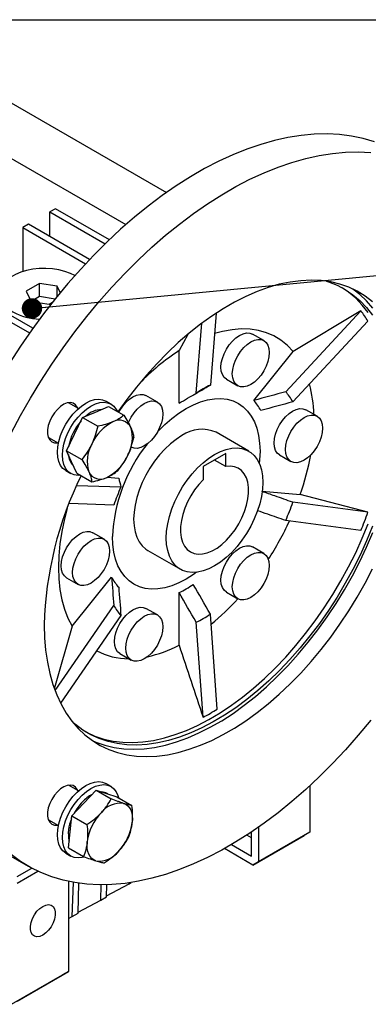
# Model space of a CAD drawing. Header units: millimetres. Extents: x 32 to 1365, y 32 to 1048.
# Tile 7 of 10: x 1050 to 1137, y 802 to 1048. Entities that reach past the tile are written whole.
import ezdxf

# ---------------------------------------------------------------- set-up
doc = ezdxf.new("R2010")
doc.units = ezdxf.units.MM
doc.header["$LTSCALE"] = 5
doc.linetypes.add('SLD-Solid', pattern=[0])
doc.layers.add('TEXT', color=140, linetype='SLD-Solid', lineweight=25)
doc.styles.get("Standard").update_dxf_attribs({"font": 'VERDANA.TTF'})
doc.dimstyles.new('SLDDIMSTYLE0', dxfattribs={"dimtxt": 0.18, "dimasz": 5.08, "dimexe": 0, "dimexo": 0.0625, "dimgap": 0, "dimtad": 0, "dimtih": 1, "dimtoh": 1, "dimdec": 0, "dimrnd": 1e-09, "dimzin": 0, "dimdsep": 46, "dimtxsty": 'Standard', "dimblk1": 'DOT', "dimblk2": 'DOT', "dimsah": 1, "dimcen": 0.09, "dimadec": 0, "dimazin": 0, "dimtfac": 5.08, "dimtdec": 0, "dimtofl": 0, "dimtmove": 0, "dimatfit": 3, "dimldrblk": 'DOT', "dimfxl": 0, "dimfrac": 2, "dimtolj": 1, "dimtzin": 0, "dimarcsym": 0})

# ---------------------------------------------------------------- blocks, each defined once
blk = doc.blocks.new('_Dot')
at = {"color": 0, "linetype": 'ByBlock', "lineweight": -2}
blk.add_line((-0.5, 0), (-1, 0), dxfattribs=at)
at = {"color": 0, "linetype": 'ByBlock', "const_width": 0.5}
blk.add_lwpolyline([(-0.25, 0, 1), (0.25, 0, 1)], format="xyb", close=True, dxfattribs=at)

msp = doc.modelspace()

# ---------------------------------------------------------------- linework, layer by layer
for p, q in [((1047.276, 1027.405), (1086.582, 1004.714)), ((1035.255, 1020.466), (1076.433, 996.694)), ((1058.943, 1000.668), (1057.529, 999.852)), ((1057.529, 999.852), (1071.275, 991.916)), ((1057.529, 993.729), (1057.529, 999.852)), ((1072.334, 992.938), (1058.943, 1000.668)), ((1052.225, 996.79), (1050.811, 995.974)), ((1050.811, 995.974), (1066.429, 986.958)), ((1050.811, 995.974), (1050.811, 985.005)), ((1067.425, 988.016), (1052.225, 996.79)), ((1053.299, 970.862), (1030.305, 984.136)), ((1028.891, 983.319), (1052.478, 969.703)), ((1054.919, 982.017), (1051.653, 980.131)), ((1059.381, 981.327), (1054.919, 982.017)), ((1054.919, 978.751), (1054.919, 982.017)), ((1060.114, 979.747), (1059.381, 981.327)), ((1059.381, 978.849), (1059.381, 981.327)), ((1051.653, 980.131), (1052.849, 977.556)), ((1054.919, 978.751), (1052.849, 977.556)), ((1058.815, 978.148), (1054.919, 978.751)), ((1052.849, 977.556), (1057.31, 976.866)), ((1057.31, 976.866), (1058.205, 977.383)), ((1098.923, 974.642), (1097.503, 956.726)), ((1134.956, 975.194), (1116.25, 955.05)), ((1134.956, 975.194), (1118.1, 965.12)), ((1093.968, 954.685), (1095.35, 972.133)), ((1136.723, 972.679), (1118.017, 952.534)), ((1091.87, 969.305), (1089.702, 965.303)), ((1110.806, 967.804), (1107.978, 969.437)), ((1089.702, 952.206), (1089.702, 965.303)), ((1108.279, 952.903), (1118.1, 965.12)), ((1101.478, 958.178), (1104.307, 956.545)), ((1064.653, 950.898), (1062.181, 952.325)), ((1072.756, 951.993), (1071.483, 952.728)), ((1084.29, 952.496), (1081.461, 954.129)), ((1065.686, 948.619), (1068.924, 949.993)), ((1068.924, 949.993), (1072.162, 951.366)), ((1072.162, 951.366), (1075.92, 949.196)), ((1124.065, 948.94), (1121.236, 950.572)), ((1063.696, 944.48), (1065.686, 948.619)), ((1065.686, 948.619), (1069.445, 946.45)), ((1061.705, 940.341), (1063.696, 944.48)), ((1107.04, 940.276), (1098.909, 944.971)), ((1057.181, 943.664), (1059.653, 942.237)), ((1061.705, 940.341), (1065.464, 938.171)), ((1062.952, 937.575), (1061.705, 940.341)), ((1101.369, 939.679), (1095.713, 936.414)), ((1101.369, 936.424), (1101.369, 939.679)), ((1064.199, 934.81), (1062.952, 937.575)), ((1101.369, 936.424), (1098.55, 938.052)), ((1114.737, 939.314), (1117.565, 937.681)), ((1061.484, 935.407), (1062.757, 934.672)), ((1064.199, 934.81), (1067.958, 932.64)), ((1095.713, 936.414), (1095.713, 933.159)), ((1071.774, 933.754), (1074.661, 933.496)), ((1064.215, 931.745), (1075.221, 931.365)), ((1110.422, 930.298), (1119.868, 929.453)), ((1073.453, 926.808), (1062.32, 927.193)), ((1136.723, 925.028), (1118.017, 927.538)), ((1136.723, 925.028), (1119.868, 929.453)), ((1134.956, 920.472), (1116.25, 922.982)), ((1071.032, 918.324), (1068.203, 919.957)), ((1081.91, 915.525), (1090.042, 910.831)), ((1110.806, 914.768), (1107.978, 916.401)), ((1061.704, 908.698), (1064.532, 907.066)), ((1063.072, 896.666), (1072.893, 908.884)), ((1101.478, 905.142), (1104.307, 903.509)), ((1089.702, 891.927), (1089.702, 905.023)), ((1058.817, 880.608), (1073.453, 901.812)), ((1084.29, 899.46), (1081.461, 901.093)), ((1075.221, 899.297), (1060.179, 877.505)), ((1099.219, 876.016), (1097.503, 899.661)), ((1063.072, 896.666), (1058.652, 881.322)), ((1095.684, 873.975), (1093.968, 897.62)), ((1074.962, 889.834), (1077.79, 888.202)), ((1064.653, 855.63), (1062.181, 857.057)), ((1072.756, 856.725), (1071.483, 857.46)), ((1122.229, 856.879), (1122.229, 845.324)), ((1066.02, 852.61), (1069.039, 855.793)), ((1069.039, 855.793), (1072.797, 853.623)), ((1069.039, 855.793), (1071.628, 854.989)), ((1071.628, 854.989), (1074.217, 854.185)), ((1071.92, 854.899), (1071.756, 854.993)), ((1074.217, 854.185), (1077.976, 852.016)), ((1063.002, 849.428), (1066.02, 852.61)), ((1062.573, 845.441), (1063.002, 849.428)), ((1063.002, 849.428), (1066.76, 847.258)), ((1057.181, 848.396), (1059.653, 846.969)), ((1109.501, 846.596), (1109.501, 837.976)), ((1062.143, 841.455), (1062.573, 845.441)), ((1107.733, 843.949), (1106.573, 844.619)), ((1107.698, 843.97), (1107.698, 845.362)), ((1107.733, 839.405), (1107.733, 843.949)), ((1108.087, 837.159), (1120.815, 844.507)), ((1122.229, 845.324), (1109.501, 837.976)), ((1122.229, 845.324), (1120.815, 844.507)), ((1044.302, 841.398), (1052.081, 836.908)), ((1062.143, 841.455), (1065.902, 839.285)), ((1102.776, 842.266), (1107.733, 839.405)), ((1102.777, 842.267), (1107.733, 839.405)), ((1061.484, 840.139), (1062.757, 839.404)), ((1108.087, 837.159), (1101.004, 841.248)), ((1109.501, 837.976), (1108.087, 837.159)), ((1049.397, 834.307), (1053.008, 836.392)), ((1049.397, 832.674), (1054.519, 835.631)), ((1062.125, 833.077), (1062.125, 810.626)), ((1063.118, 824.337), (1063.38, 832.832)), ((1064.532, 825.154), (1064.762, 832.612)), ((1070.189, 828.42), (1070.306, 832.224)), ((1071.603, 829.236), (1071.696, 832.241)), ((1071.61, 829.463), (1077.26, 832.502)), ((1077.26, 832.502), (1077.785, 832.805)), ((1077.26, 832.502), (1077.267, 832.727)), ((1070.189, 828.42), (1071.603, 829.236)), ((1064.539, 825.381), (1070.189, 828.42)), ((1062.125, 823.803), (1063.118, 824.337)), ((1063.118, 824.337), (1064.532, 825.154)), ((1047.983, 802.462), (1060.711, 809.81)), ((1049.397, 803.279), (1062.125, 810.626)), ((1062.125, 810.626), (1060.711, 809.81))]:
    msp.add_line(p, q)
at = {"flags": 128}
for points in [[(1138.386, 1017.293), (1135.575, 1018.129), (1132.662, 1018.741), (1129.654, 1019.127), (1126.557, 1019.287), (1123.381, 1019.22), (1120.132, 1018.926), (1116.819, 1018.406), (1113.45, 1017.661), (1110.033, 1016.693), (1106.577, 1015.505), (1103.091, 1014.099), (1099.583, 1012.479), (1096.061, 1010.649), (1092.535, 1008.614), (1089.014, 1006.378), (1085.506, 1003.947), (1082.02, 1001.328), (1078.564, 998.526), (1075.147, 995.549), (1071.778, 992.404), (1068.465, 989.099), (1065.216, 985.642), (1062.039, 982.042), (1058.943, 978.307), (1055.935, 974.447), (1053.021, 970.472), (1050.211, 966.391), (1047.51, 962.215)], [(1047.909, 944.728), (1050.242, 949.128), (1052.704, 953.464), (1055.288, 957.725), (1057.989, 961.901), (1060.8, 965.982), (1063.713, 969.957), (1066.721, 973.817), (1069.818, 977.551), (1072.994, 981.152), (1076.243, 984.609), (1079.556, 987.914), (1082.925, 991.059), (1086.342, 994.036), (1089.798, 996.838), (1093.284, 999.457), (1096.792, 1001.888), (1100.314, 1004.123), (1103.839, 1006.159), (1107.361, 1007.989), (1110.869, 1009.609), (1114.355, 1011.014), (1117.811, 1012.203), (1121.228, 1013.17), (1124.597, 1013.915), (1127.91, 1014.435), (1131.159, 1014.729), (1134.335, 1014.797), (1137.432, 1014.637)], [(1063.752, 984.011), (1062.647, 984.55), (1061.255, 985.055), (1059.748, 985.435), (1058.16, 985.681), (1056.526, 985.787), (1054.883, 985.751), (1053.268, 985.575), (1051.716, 985.261), (1050.262, 984.818), (1048.939, 984.254), (1047.777, 983.583), (1046.801, 982.82), (1046.032, 981.981), (1045.489, 981.085), (1045.184, 980.152), (1045.122, 979.204), (1045.306, 978.261), (1045.732, 977.344), (1046.389, 976.474), (1047.264, 975.67), (1048.336, 974.951)], [(1137.885, 977.458), (1136.043, 978.877), (1134.072, 980.086), (1131.98, 981.081), (1129.775, 981.857), (1127.464, 982.412), (1125.057, 982.743), (1122.564, 982.85), (1119.992, 982.732), (1117.352, 982.389), (1114.655, 981.823), (1111.909, 981.035), (1109.127, 980.029), (1106.317, 978.809), (1103.492, 977.379), (1100.661, 975.745), (1097.836, 973.913), (1095.026, 971.889), (1092.244, 969.682), (1089.498, 967.3), (1086.801, 964.752), (1084.161, 962.047), (1081.59, 959.196), (1079.096, 956.21), (1076.689, 953.1), (1074.482, 950.027)], [(1126.428, 982.584), (1126.896, 982.433), (1129.045, 981.584), (1131.077, 980.517), (1132.985, 979.237), (1134.76, 977.749), (1136.397, 976.058), (1137.889, 974.17)], [(1136.829, 974.783), (1135.337, 976.67), (1133.7, 978.361), (1131.924, 979.85), (1130.292, 980.962)], [(1137.972, 975.849), (1136.409, 977.671), (1134.703, 979.295), (1132.944, 980.657)], [(1118.1, 965.12), (1116.662, 966.625), (1115.071, 967.905), (1113.336, 968.953), (1111.468, 969.761), (1109.479, 970.325), (1107.38, 970.642), (1105.184, 970.709), (1102.905, 970.526), (1100.556, 970.095), (1098.518, 969.536)], [(1101.478, 958.178), (1101.478, 958.178), (1100.907, 958.652), (1100.482, 959.325), (1100.22, 960.169), (1100.132, 961.154), (1100.22, 962.24), (1100.482, 963.387), (1100.907, 964.55), (1101.478, 965.684), (1102.175, 966.746), (1102.969, 967.695), (1103.831, 968.495), (1104.728, 969.115), (1105.625, 969.53), (1106.487, 969.726), (1107.282, 969.694), (1107.978, 969.437)], [(1112.153, 964.828), (1112.064, 963.741), (1111.803, 962.595), (1111.378, 961.432), (1110.807, 960.298), (1110.11, 959.235), (1109.315, 958.286), (1108.453, 957.487), (1107.557, 956.867), (1106.66, 956.451), (1105.798, 956.256), (1105.003, 956.287), (1104.307, 956.545), (1103.735, 957.02), (1103.31, 957.692), (1103.049, 958.537), (1102.96, 959.521), (1103.049, 960.608), (1103.31, 961.754), (1103.735, 962.917), (1104.307, 964.051), (1105.003, 965.113), (1105.798, 966.063), (1106.66, 966.862), (1107.557, 967.482), (1108.453, 967.898), (1109.315, 968.093), (1110.11, 968.062), (1110.807, 967.804), (1111.378, 967.329), (1111.803, 966.657), (1112.064, 965.812), (1112.153, 964.828)], [(1074.702, 949.9), (1074.962, 950.376), (1075.658, 951.439), (1076.453, 952.388), (1077.315, 953.187), (1078.212, 953.807), (1079.108, 954.223), (1079.971, 954.418), (1080.765, 954.387), (1081.461, 954.129)], [(1064.472, 951.002), (1064.356, 951.257), (1063.923, 951.838), (1063.344, 952.21), (1062.648, 952.353), (1061.867, 952.261), (1061.037, 951.939), (1060.197, 951.402), (1059.387, 950.674), (1058.644, 949.79), (1058.003, 948.792), (1057.494, 947.725), (1057.141, 946.64), (1056.96, 945.587), (1056.96, 944.616), (1057.141, 943.772), (1057.494, 943.094), (1058.003, 942.615), (1058.644, 942.356), (1059.387, 942.33), (1059.472, 942.342)], [(1061.484, 935.407), (1061.483, 935.407), (1060.763, 935.966), (1060.183, 936.723), (1059.758, 937.662), (1059.499, 938.758), (1059.412, 939.986), (1059.499, 941.313), (1059.758, 942.709), (1060.183, 944.138), (1060.763, 945.565), (1061.483, 946.955), (1062.327, 948.274), (1063.273, 949.49), (1064.298, 950.572), (1065.377, 951.494), (1066.483, 952.233), (1067.59, 952.771), (1068.668, 953.095), (1069.694, 953.196), (1070.64, 953.073), (1071.483, 952.728)], [(1065.183, 934.242), (1064.546, 934.204), (1063.6, 934.328), (1062.756, 934.673), (1062.036, 935.231), (1061.456, 935.989), (1061.031, 936.927), (1060.772, 938.024), (1060.685, 939.251), (1060.772, 940.578), (1061.031, 941.974), (1061.456, 943.403), (1062.036, 944.83), (1062.756, 946.22), (1063.6, 947.539), (1064.546, 948.755), (1065.571, 949.837), (1066.65, 950.759), (1067.756, 951.498), (1068.862, 952.036), (1069.941, 952.36), (1070.966, 952.462), (1071.912, 952.338), (1072.756, 951.993), (1073.477, 951.435), (1074.057, 950.677), (1074.342, 950.107)], [(1077.058, 947.218), (1077.218, 947.609), (1077.79, 948.744), (1078.487, 949.806), (1079.281, 950.755), (1080.143, 951.555), (1081.04, 952.174), (1081.937, 952.59), (1082.799, 952.786), (1083.594, 952.754), (1084.29, 952.496), (1084.862, 952.022), (1085.286, 951.349), (1085.548, 950.505), (1085.636, 949.52)], [(1084.355, 945.104), (1084.434, 945.188), (1086.133, 946.87), (1087.883, 948.387), (1089.668, 949.723), (1091.47, 950.866), (1093.272, 951.804), (1095.057, 952.528), (1096.807, 953.032), (1098.505, 953.311), (1100.136, 953.362), (1101.684, 953.184), (1103.133, 952.78), (1104.47, 952.152), (1105.682, 951.308), (1106.756, 950.255), (1107.684, 949.003), (1108.455, 947.565), (1109.063, 945.955), (1109.501, 944.187), (1109.766, 942.279), (1109.855, 940.249), (1109.766, 938.117), (1109.678, 937.208)], [(1085.636, 949.52), (1085.548, 948.434), (1085.286, 947.287), (1084.862, 946.124), (1084.29, 944.99), (1083.594, 943.928), (1082.799, 942.979), (1081.937, 942.179), (1081.04, 941.559), (1080.143, 941.144), (1079.281, 940.948), (1078.487, 940.98), (1077.79, 941.237)], [(1114.737, 939.314), (1114.736, 939.314), (1114.165, 939.788), (1113.74, 940.461), (1113.479, 941.305), (1113.39, 942.29), (1113.479, 943.376), (1113.74, 944.523), (1114.165, 945.686), (1114.736, 946.82), (1115.433, 947.882), (1116.228, 948.831), (1117.09, 949.631), (1117.986, 950.251), (1118.883, 950.666), (1119.745, 950.862), (1120.54, 950.83), (1121.236, 950.572)], [(1125.411, 945.964), (1125.323, 944.877), (1125.061, 943.731), (1124.636, 942.568), (1124.065, 941.434), (1123.368, 940.371), (1122.574, 939.422), (1121.712, 938.622), (1120.815, 938.003), (1119.918, 937.587), (1119.056, 937.391), (1118.261, 937.423), (1117.565, 937.681), (1116.993, 938.155), (1116.569, 938.828), (1116.307, 939.673), (1116.219, 940.657), (1116.307, 941.743), (1116.569, 942.89), (1116.993, 944.053), (1117.565, 945.187), (1118.261, 946.249), (1119.056, 947.198), (1119.918, 947.998), (1120.815, 948.618), (1121.712, 949.033), (1122.574, 949.229), (1123.368, 949.197), (1124.065, 948.939), (1124.636, 948.465), (1125.061, 947.793), (1125.323, 946.948), (1125.411, 945.964)], [(1090.409, 944.129), (1088.96, 943.191), (1087.532, 942.065), (1086.147, 940.766), (1084.823, 939.314), (1083.581, 937.73), (1082.438, 936.036), (1081.412, 934.258), (1080.516, 932.422), (1079.765, 930.554), (1079.17, 928.682), (1078.738, 926.832), (1078.476, 925.032), (1078.388, 923.308), (1078.476, 921.686), (1078.738, 920.188), (1079.17, 918.837), (1079.765, 917.652), (1080.516, 916.651), (1081.412, 915.849), (1081.91, 915.525)], [(1086.52, 918.614), (1086.608, 920.338), (1086.869, 922.138), (1087.301, 923.987), (1087.897, 925.86), (1088.648, 927.728), (1089.543, 929.564), (1090.57, 931.342), (1091.712, 933.035), (1092.955, 934.62), (1094.278, 936.072), (1095.664, 937.371), (1097.092, 938.497), (1098.541, 939.435), (1099.99, 940.17), (1101.418, 940.692), (1102.804, 940.993), (1104.127, 941.07), (1105.37, 940.919), (1106.512, 940.545), (1107.539, 939.953), (1108.434, 939.15), (1109.185, 938.149), (1109.781, 936.964), (1110.212, 935.613), (1110.474, 934.115), (1110.562, 932.493), (1110.474, 930.769), (1110.212, 928.969), (1109.781, 927.12), (1109.185, 925.247), (1108.434, 923.379), (1107.539, 921.543), (1106.512, 919.765), (1105.37, 918.071), (1104.127, 916.487), (1102.804, 915.035), (1101.418, 913.736), (1099.99, 912.61), (1098.541, 911.672), (1097.092, 910.937), (1095.664, 910.415), (1094.278, 910.114), (1092.955, 910.037), (1091.712, 910.187), (1090.57, 910.561), (1089.543, 911.154), (1088.648, 911.957), (1087.897, 912.958), (1087.301, 914.143), (1086.869, 915.494), (1086.608, 916.991), (1086.52, 918.614)], [(1095.713, 933.159), (1094.596, 931.951), (1093.561, 930.612), (1092.629, 929.169), (1091.818, 927.651), (1091.146, 926.09), (1090.626, 924.518), (1090.27, 922.967), (1090.084, 921.469), (1090.072, 920.056), (1090.235, 918.756), (1090.569, 917.596), (1091.067, 916.6), (1091.719, 915.788), (1092.512, 915.178), (1093.429, 914.782), (1094.451, 914.607), (1095.558, 914.658), (1096.726, 914.934), (1097.932, 915.429), (1099.15, 916.132), (1100.356, 917.029), (1101.524, 918.102), (1102.63, 919.329), (1103.653, 920.684), (1104.57, 922.139), (1105.363, 923.665), (1106.015, 925.229), (1106.513, 926.8), (1106.847, 928.346), (1107.01, 929.834), (1106.998, 931.234), (1106.812, 932.516), (1106.455, 933.655), (1105.936, 934.628), (1105.264, 935.413), (1104.453, 935.995), (1103.521, 936.362), (1102.486, 936.506), (1101.369, 936.424)], [(1061.854, 925.974), (1061.186, 923.433), (1060.517, 920.287), (1060.037, 917.198), (1059.747, 914.185), (1059.65, 911.266), (1059.747, 908.459), (1060.037, 905.78), (1060.517, 903.247), (1061.186, 900.874), (1062.04, 898.676), (1063.072, 896.666)], [(1061.704, 908.698), (1061.703, 908.699), (1061.132, 909.173), (1060.707, 909.845), (1060.446, 910.69), (1060.357, 911.674), (1060.446, 912.761), (1060.707, 913.908), (1061.132, 915.07), (1061.703, 916.205), (1062.4, 917.267), (1063.195, 918.216), (1064.057, 919.016), (1064.953, 919.635), (1065.85, 920.051), (1066.712, 920.247), (1067.507, 920.215), (1068.203, 919.957)], [(1137.889, 921.55), (1136.397, 917.941), (1134.76, 914.359), (1132.985, 910.821), (1131.077, 907.338), (1129.045, 903.926), (1126.896, 900.596), (1124.639, 897.362), (1122.282, 894.236), (1119.835, 891.23), (1117.307, 888.357), (1114.707, 885.626), (1112.047, 883.05), (1109.335, 880.637), (1106.583, 878.397), (1103.802, 876.338), (1101.001, 874.47), (1098.192, 872.798), (1095.386, 871.329), (1092.594, 870.069), (1089.826, 869.024), (1087.092, 868.196), (1084.405, 867.589), (1081.774, 867.206), (1079.209, 867.048), (1076.72, 867.115), (1074.317, 867.407), (1072.009, 867.924), (1069.805, 868.663), (1067.713, 869.621), (1065.742, 870.795), (1063.9, 872.18), (1063.1, 872.884)], [(1066.436, 870.349), (1066.652, 870.233), (1068.744, 869.275), (1070.948, 868.536), (1073.256, 868.02), (1075.659, 867.727), (1078.148, 867.66), (1080.713, 867.818), (1083.344, 868.201), (1086.032, 868.808), (1088.765, 869.636), (1091.533, 870.682), (1094.325, 871.941), (1097.132, 873.41), (1099.94, 875.082), (1102.741, 876.951), (1105.523, 879.009), (1108.274, 881.249), (1110.986, 883.662), (1113.647, 886.239), (1116.246, 888.969), (1118.774, 891.843), (1121.221, 894.848), (1123.578, 897.974), (1125.835, 901.208), (1127.984, 904.538), (1130.016, 907.951), (1131.924, 911.433), (1133.7, 914.972), (1135.337, 918.553), (1136.829, 922.163)], [(1068.027, 868.205), (1068.991, 867.781), (1071.196, 867.005), (1073.507, 866.45), (1075.914, 866.118), (1078.408, 866.012), (1080.979, 866.13), (1083.619, 866.473), (1086.316, 867.039), (1089.062, 867.827), (1091.844, 868.832), (1094.654, 870.052), (1097.479, 871.482), (1100.31, 873.116), (1103.135, 874.949), (1105.945, 876.972), (1108.727, 879.179), (1111.473, 881.561), (1114.17, 884.11), (1116.81, 886.814), (1119.382, 889.665), (1121.876, 892.652), (1124.282, 895.762), (1126.593, 898.984), (1128.798, 902.307), (1130.89, 905.717), (1132.861, 909.201), (1134.703, 912.747), (1136.409, 916.34), (1137.972, 919.968)], [(1072.378, 915.348), (1072.29, 914.262), (1072.028, 913.115), (1071.603, 911.952), (1071.032, 910.818), (1070.335, 909.756), (1069.541, 908.807), (1068.679, 908.007), (1067.782, 907.387), (1066.885, 906.972), (1066.023, 906.776), (1065.228, 906.808), (1064.532, 907.066), (1063.96, 907.54), (1063.536, 908.213), (1063.274, 909.057), (1063.186, 910.042), (1063.274, 911.128), (1063.536, 912.275), (1063.96, 913.438), (1064.532, 914.572), (1065.228, 915.634), (1066.023, 916.583), (1066.885, 917.383), (1067.782, 918.003), (1068.679, 918.418), (1069.541, 918.614), (1070.335, 918.582), (1071.032, 918.324), (1071.603, 917.85), (1072.028, 917.177), (1072.29, 916.333), (1072.378, 915.348)], [(1094.018, 910.081), (1093.272, 909.548), (1091.47, 908.405), (1089.668, 907.467), (1087.883, 906.743), (1086.133, 906.239), (1084.434, 905.96), (1082.803, 905.909), (1081.256, 906.087), (1079.807, 906.491), (1078.47, 907.119), (1077.258, 907.963), (1076.184, 909.016), (1075.256, 910.268), (1074.485, 911.706), (1073.877, 913.316), (1073.438, 915.084), (1073.174, 916.992), (1073.085, 919.022)], [(1101.478, 905.142), (1101.478, 905.142), (1100.907, 905.616), (1100.482, 906.289), (1100.22, 907.134), (1100.132, 908.118), (1100.22, 909.204), (1100.482, 910.351), (1100.907, 911.514), (1101.478, 912.648), (1102.175, 913.71), (1102.969, 914.659), (1103.831, 915.459), (1104.728, 916.079), (1105.625, 916.495), (1106.487, 916.69), (1107.282, 916.659), (1107.978, 916.401)], [(1112.153, 911.792), (1112.064, 910.705), (1111.803, 909.559), (1111.378, 908.396), (1110.807, 907.262), (1110.11, 906.2), (1109.315, 905.25), (1108.453, 904.451), (1107.557, 903.831), (1106.66, 903.415), (1105.798, 903.22), (1105.003, 903.251), (1104.307, 903.509), (1103.735, 903.984), (1103.31, 904.656), (1103.049, 905.501), (1102.96, 906.485), (1103.049, 907.572), (1103.31, 908.718), (1103.735, 909.881), (1104.307, 911.015), (1105.003, 912.077), (1105.798, 913.027), (1106.66, 913.826), (1107.557, 914.446), (1108.453, 914.862), (1109.315, 915.057), (1110.11, 915.026), (1110.807, 914.768), (1111.378, 914.293), (1111.803, 913.621), (1112.064, 912.776), (1112.153, 911.792)], [(1056.115, 896.979), (1056.202, 893.762), (1056.463, 890.658), (1056.897, 887.678), (1057.503, 884.835), (1058.277, 882.138), (1059.218, 879.598), (1060.322, 877.225), (1061.583, 875.027), (1062.999, 873.013), (1064.563, 871.191), (1066.268, 869.567), (1068.11, 868.148), (1070.081, 866.938), (1072.173, 865.944), (1074.378, 865.168), (1076.689, 864.613), (1079.096, 864.281), (1081.59, 864.175), (1084.161, 864.293), (1086.801, 864.636), (1089.498, 865.202), (1092.244, 865.99), (1095.026, 866.995), (1097.836, 868.215), (1100.661, 869.645), (1103.492, 871.28), (1106.317, 873.112), (1109.127, 875.135), (1111.909, 877.342), (1114.655, 879.725), (1117.352, 882.273), (1119.992, 884.977), (1122.564, 887.828), (1125.057, 890.815), (1127.464, 893.925), (1129.775, 897.147), (1131.98, 900.47), (1134.072, 903.88), (1136.043, 907.364), (1137.885, 910.91)], [(1074.962, 889.834), (1074.962, 889.835), (1074.39, 890.309), (1073.965, 890.981), (1073.704, 891.826), (1073.615, 892.81), (1073.704, 893.897), (1073.965, 895.043), (1074.39, 896.206), (1074.962, 897.34), (1075.658, 898.403), (1076.453, 899.352), (1077.315, 900.152), (1078.212, 900.771), (1079.108, 901.187), (1079.971, 901.383), (1080.765, 901.351), (1081.461, 901.093)], [(1085.636, 896.484), (1085.548, 895.398), (1085.286, 894.251), (1084.862, 893.088), (1084.29, 891.954), (1083.594, 890.892), (1082.799, 889.943), (1081.937, 889.143), (1081.04, 888.523), (1080.143, 888.108), (1079.281, 887.912), (1078.487, 887.944), (1077.79, 888.202), (1077.218, 888.676), (1076.794, 889.348), (1076.532, 890.193), (1076.444, 891.178), (1076.532, 892.264), (1076.794, 893.411), (1077.218, 894.573), (1077.79, 895.708), (1078.487, 896.77), (1079.281, 897.719), (1080.143, 898.519), (1081.04, 899.138), (1081.937, 899.554), (1082.799, 899.75), (1083.594, 899.718), (1084.29, 899.46), (1084.862, 898.986), (1085.286, 898.313), (1085.548, 897.469), (1085.636, 896.484)], [(1137.432, 873.208), (1134.335, 869.473), (1131.159, 865.873), (1127.91, 862.416), (1124.597, 859.111), (1121.228, 855.966), (1117.811, 852.989), (1114.355, 850.187), (1110.869, 847.568), (1107.361, 845.137), (1103.839, 842.901), (1100.314, 840.866), (1096.792, 839.036), (1093.284, 837.416), (1089.798, 836.01), (1086.342, 834.822), (1082.925, 833.854), (1079.556, 833.11), (1076.243, 832.589), (1072.994, 832.295), (1069.818, 832.228), (1066.721, 832.388), (1063.713, 832.774), (1060.8, 833.386), (1057.989, 834.222), (1055.288, 835.279), (1052.704, 836.557), (1050.242, 838.05), (1047.909, 839.756)], [(1064.472, 855.734), (1064.356, 855.989), (1063.923, 856.57), (1063.344, 856.942), (1062.648, 857.085), (1061.867, 856.993), (1061.037, 856.671), (1060.197, 856.134), (1059.387, 855.406), (1058.644, 854.523), (1058.003, 853.524), (1057.494, 852.457), (1057.141, 851.372), (1056.96, 850.319), (1056.96, 849.348), (1057.141, 848.504), (1057.494, 847.826), (1058.003, 847.347), (1058.644, 847.088), (1059.387, 847.062), (1059.472, 847.074)], [(1061.484, 840.139), (1061.483, 840.139), (1060.763, 840.698), (1060.183, 841.456), (1059.758, 842.394), (1059.499, 843.491), (1059.412, 844.718), (1059.499, 846.045), (1059.758, 847.441), (1060.183, 848.87), (1060.763, 850.297), (1061.483, 851.687), (1062.327, 853.006), (1063.273, 854.222), (1064.298, 855.304), (1065.377, 856.226), (1066.483, 856.965), (1067.59, 857.503), (1068.668, 857.827), (1069.694, 857.928), (1070.64, 857.805), (1071.483, 857.46)], [(1066.049, 839.155), (1065.571, 839.038), (1064.546, 838.936), (1063.6, 839.06), (1062.756, 839.405), (1062.036, 839.963), (1061.456, 840.721), (1061.031, 841.659), (1060.772, 842.756), (1060.685, 843.983), (1060.772, 845.31), (1061.031, 846.706), (1061.456, 848.135), (1062.036, 849.562), (1062.756, 850.952), (1063.6, 852.272), (1064.546, 853.487), (1065.571, 854.569), (1066.65, 855.491), (1067.756, 856.23), (1068.862, 856.768), (1069.941, 857.092), (1070.966, 857.194), (1071.912, 857.07), (1072.756, 856.725), (1073.477, 856.167), (1074.057, 855.409), (1074.481, 854.47), (1074.63, 853.947)], [(1075.892, 852.528), (1076.448, 852.285), (1076.935, 851.923), (1077.346, 851.449), (1077.672, 850.871), (1077.91, 850.199), (1078.053, 849.443), (1078.101, 848.618), (1078.052, 847.737)], [(1068.997, 838.189), (1068.441, 838.432), (1067.953, 838.794), (1067.543, 839.268), (1067.216, 839.846), (1066.979, 840.518), (1066.835, 841.274), (1066.787, 842.099), (1066.836, 842.98)], [(1055.761, 819.699), (1055.018, 819.374), (1054.318, 819.277), (1053.703, 819.412), (1053.206, 819.772), (1052.859, 820.337), (1052.679, 821.072), (1052.679, 821.936), (1052.859, 822.879), (1053.206, 823.845), (1053.703, 824.778), (1054.318, 825.625), (1055.018, 826.335), (1055.761, 826.868), (1056.504, 827.193), (1057.204, 827.29), (1057.819, 827.155), (1058.316, 826.794), (1058.663, 826.23), (1058.843, 825.494), (1058.843, 824.63), (1058.663, 823.688), (1058.316, 822.722), (1057.819, 821.789), (1057.204, 820.942), (1056.504, 820.232), (1055.761, 819.699)]]:
    msp.add_lwpolyline(points, dxfattribs=at)
for centre, radius, start, end in [((1055.67, 988.638), 15.528, 241.81741, 267.3308), ((1120.986, 917.544), 57.093, 123.2264, 136.12599), ((1090.1, 948.517), 33.178, 1.5251, 14.83005), ((1099.669, 944.973), 11.705, 27.55483, 42.64652), ((1070.557, 944.83), 5.804, 91.22447, 134.74881), ((1074.912, 939.207), 12.893, 138.32859, 170.30476), ((1078.281, 937.465), 11.281, 116.83819, 156.19467), ((1074.797, 944.796), 3.174, 25.03869, 120.46736), ((1069.38, 943.539), 8.69, 330.30259, 17.40693), ((1095.405, 937.012), 8.696, 66.24196, 125.0685), ((1075.508, 937.714), 8.69, 150.30259, 197.40693), ((1113.177, 917.074), 40.139, 141.5816, 177.218), ((1066.203, 939.606), 4.078, 182.93693, 225.60616), ((1066.608, 943.788), 11.281, 296.83819, 336.19467), ((1060.023, 950.597), 63.471, 340.54143, 349.77487), ((1070.092, 936.457), 3.174, 205.03869, 300.46736), ((1144.819, 894.746), 88.733, 153.6271, 178.55773), ((1046.791, 955.427), 77.571, 327.10871, 335.17201), ((1083.271, 914.298), 11.705, 207.55483, 222.64652), ((1077.853, 929.632), 27.312, 295.71132, 304.2833), ((1058.934, 944.959), 61.513, 309.0448, 317.59947), ((1077.015, 904.969), 16.415, 241.4904, 270.5667), ((1075.202, 919.422), 31.084, 282.29352, 297.80601), ((1072.402, 846.611), 9.236, 118.00987, 137.46338), ((1070.329, 852.454), 2.913, 60.66348, 88.28714), ((1075.361, 843.686), 13.395, 136.80336, 151.84527), ((1075.117, 846.556), 6.022, 82.60578, 143.36751), ((1079.638, 841.237), 12.92, 136.38609, 172.24725), ((1070.806, 845.005), 8.693, 155.13885, 192.57066), ((1065.25, 849.48), 12.92, 316.38609, 352.24725), ((1069.772, 844.162), 6.022, 262.60578, 323.36751)]:
    msp.add_arc(centre, radius, start, end)
for points in [[(1136.723, 972.679), (1136.19, 973.575), (1135.599, 974.415), (1134.956, 975.194)], [(1093.238, 954.248), (1094.659, 955.074), (1096.081, 955.9), (1097.503, 956.726)], [(1097.503, 956.726), (1096.336, 956.149), (1095.151, 955.465), (1093.968, 954.685)], [(1089.702, 952.206), (1091.123, 953.033), (1092.545, 953.859), (1093.968, 954.685)], [(1116.25, 955.05), (1113.593, 954.335), (1110.936, 953.619), (1108.279, 952.903)], [(1118.017, 952.534), (1117.518, 953.465), (1116.925, 954.308), (1116.25, 955.05)], [(1118.017, 952.534), (1115.36, 951.819), (1112.703, 951.104), (1110.046, 950.387)], [(1074.661, 933.496), (1074.847, 932.786), (1075.034, 932.075), (1075.221, 931.365)], [(1075.221, 931.365), (1074.562, 929.853), (1073.969, 928.325), (1073.453, 926.808)], [(1116.25, 922.982), (1116.925, 924.484), (1117.518, 926.012), (1118.017, 927.538)], [(1134.956, 920.472), (1135.599, 921.981), (1136.19, 923.504), (1136.723, 925.028)], [(1072.893, 908.884), (1073.079, 906.526), (1073.266, 904.169), (1073.453, 901.812)], [(1074.661, 906.368), (1074.847, 904.011), (1075.034, 901.654), (1075.221, 899.297)], [(1097.503, 899.661), (1096.081, 902.129), (1094.659, 904.596), (1093.238, 907.064)], [(1093.968, 897.62), (1092.545, 900.088), (1091.123, 902.555), (1089.702, 905.023)], [(1073.453, 901.812), (1073.969, 900.872), (1074.562, 900.028), (1075.221, 899.297)], [(1093.968, 897.62), (1095.151, 898.188), (1096.336, 898.872), (1097.503, 899.661)], [(1089.702, 891.927), (1091.695, 885.943), (1093.689, 879.959), (1095.684, 873.975)], [(1095.684, 873.975), (1096.866, 874.586), (1098.047, 875.267), (1099.219, 876.016)]]:
    msp.add_open_spline(points, degree=3)
for points, knots in [([(1073.188, 947.531), (1072.913, 947.415), (1072.625, 947.305), (1072.033, 947.1), (1071.727, 947.004), (1070.787, 946.738), (1070.127, 946.585), (1069.445, 946.45)], [0, 0, 0, 0, 0.25, 0.25, 0.5, 0.5, 1, 1, 1, 1]), ([(1075.92, 949.196), (1075.545, 948.883), (1075.138, 948.583), (1074.236, 948.024), (1073.739, 947.765), (1073.188, 947.531)], [0, 0, 0, 0, 0.5, 0.5, 1, 1, 1, 1]), ([(1075.92, 949.196), (1076.277, 948.657), (1076.613, 948.123), (1077.204, 947.099), (1077.461, 946.607), (1077.672, 946.139)], [0, 0, 0, 0, 0.5, 0.5, 1, 1, 1, 1]), ([(1069.445, 946.45), (1069.273, 945.683), (1069.072, 944.928), (1068.585, 943.448), (1068.299, 942.724), (1067.96, 942.019)], [0, 0, 0, 0, 0.5, 0.5, 1, 1, 1, 1]), ([(1077.672, 946.139), (1077.778, 945.905), (1077.873, 945.676), (1078.038, 945.232), (1078.108, 945.019), (1078.288, 944.404), (1078.365, 944.024), (1078.414, 943.665)], [0, 0, 0, 0, 0.25, 0.25, 0.5, 0.5, 1, 1, 1, 1]), ([(1067.96, 942.019), (1067.791, 941.667), (1067.609, 941.322), (1067.227, 940.65), (1067.026, 940.323), (1066.397, 939.366), (1065.942, 938.758), (1065.464, 938.171)], [0, 0, 0, 0, 0.25, 0.25, 0.5, 0.5, 1, 1, 1, 1]), ([(1076.929, 939.234), (1077.098, 939.585), (1077.256, 939.945), (1077.545, 940.67), (1077.678, 941.036), (1078.043, 942.146), (1078.243, 942.901), (1078.414, 943.665)], [0, 0, 0, 0, 0.25, 0.25, 0.5, 0.5, 1, 1, 1, 1]), ([(1065.464, 938.171), (1065.82, 937.632), (1066.156, 937.098), (1066.748, 936.074), (1067.005, 935.582), (1067.216, 935.114)], [0, 0, 0, 0, 0.5, 0.5, 1, 1, 1, 1]), ([(1074.433, 935.387), (1074.913, 935.975), (1075.368, 936.583), (1076.207, 937.86), (1076.59, 938.529), (1076.929, 939.234)], [0, 0, 0, 0, 0.5, 0.5, 1, 1, 1, 1]), ([(1067.216, 935.114), (1067.322, 934.88), (1067.416, 934.65), (1067.582, 934.207), (1067.652, 933.994), (1067.831, 933.379), (1067.909, 932.999), (1067.958, 932.64)], [0, 0, 0, 0, 0.25, 0.25, 0.5, 0.5, 1, 1, 1, 1]), ([(1071.701, 933.722), (1071.976, 933.838), (1072.24, 933.962), (1072.739, 934.22), (1072.976, 934.355), (1073.653, 934.774), (1074.059, 935.074), (1074.433, 935.387)], [0, 0, 0, 0, 0.25, 0.25, 0.5, 0.5, 1, 1, 1, 1]), ([(1067.958, 932.64), (1068.642, 932.776), (1069.302, 932.928), (1070.556, 933.284), (1071.149, 933.488), (1071.701, 933.722)], [0, 0, 0, 0, 0.5, 0.5, 1, 1, 1, 1]), ([(1118.017, 927.538), (1116.529, 928.059), (1113.973, 928.956), (1111.416, 929.852), (1110.348, 930.226)], [0, 0, 0, 0, 0.5819952, 1, 1, 1, 1]), ([(1116.25, 922.982), (1114.762, 923.503), (1112.426, 924.322), (1110.09, 925.141), (1109.242, 925.438)], [0, 0, 0, 0, 0.6369464, 1, 1, 1, 1]), ([(1070.284, 850.149), (1070.54, 850.418), (1070.786, 850.697), (1071.252, 851.265), (1071.472, 851.553), (1072.094, 852.426), (1072.462, 853.02), (1072.797, 853.623)], [0, 0, 0, 0, 0.25, 0.25, 0.5, 0.5, 1, 1, 1, 1]), ([(1075.892, 852.528), (1075.672, 852.596), (1075.44, 852.671), (1074.957, 852.834), (1074.706, 852.921), (1073.927, 853.198), (1073.374, 853.403), (1072.797, 853.623)], [0, 0, 0, 0, 0.25, 0.25, 0.5, 0.5, 1, 1, 1, 1]), ([(1077.976, 852.016), (1077.707, 852.058), (1077.407, 852.117), (1076.721, 852.283), (1076.333, 852.391), (1075.892, 852.528)], [0, 0, 0, 0, 0.5, 0.5, 1, 1, 1, 1]), ([(1078.052, 847.737), (1078.088, 848.076), (1078.113, 848.422), (1078.139, 849.121), (1078.141, 849.475), (1078.116, 850.547), (1078.06, 851.276), (1077.976, 852.016)], [0, 0, 0, 0, 0.25, 0.25, 0.5, 0.5, 1, 1, 1, 1]), ([(1066.76, 847.258), (1067.406, 847.688), (1068.036, 848.143), (1069.219, 849.103), (1069.773, 849.61), (1070.284, 850.149)], [0, 0, 0, 0, 0.5, 0.5, 1, 1, 1, 1]), ([(1066.76, 847.258), (1066.844, 846.517), (1066.901, 845.786), (1066.934, 844.357), (1066.91, 843.659), (1066.836, 842.98)], [0, 0, 0, 0, 0.5, 0.5, 1, 1, 1, 1]), ([(1077.118, 844.043), (1077.342, 844.606), (1077.54, 845.189), (1077.859, 846.415), (1077.979, 847.058), (1078.052, 847.737)], [0, 0, 0, 0, 0.5, 0.5, 1, 1, 1, 1]), ([(1074.604, 840.568), (1074.86, 840.838), (1075.106, 841.116), (1075.572, 841.684), (1075.792, 841.972), (1076.414, 842.845), (1076.782, 843.44), (1077.118, 844.043)], [0, 0, 0, 0, 0.25, 0.25, 0.5, 0.5, 1, 1, 1, 1]), ([(1066.836, 842.98), (1066.8, 842.641), (1066.752, 842.308), (1066.633, 841.663), (1066.563, 841.349), (1066.324, 840.429), (1066.126, 839.847), (1065.902, 839.285)], [0, 0, 0, 0, 0.25, 0.25, 0.5, 0.5, 1, 1, 1, 1]), ([(1065.902, 839.285), (1066.48, 839.064), (1067.034, 838.859), (1068.072, 838.489), (1068.555, 838.326), (1068.997, 838.189)], [0, 0, 0, 0, 0.5, 0.5, 1, 1, 1, 1]), ([(1071.081, 837.677), (1071.726, 838.107), (1072.357, 838.562), (1073.539, 839.522), (1074.093, 840.029), (1074.604, 840.568)], [0, 0, 0, 0, 0.5, 0.5, 1, 1, 1, 1]), ([(1068.997, 838.189), (1069.216, 838.121), (1069.425, 838.059), (1069.816, 837.951), (1069.998, 837.903), (1070.513, 837.778), (1070.812, 837.72), (1071.081, 837.677)], [0, 0, 0, 0, 0.25, 0.25, 0.5, 0.5, 1, 1, 1, 1])]:
    msp.add_open_spline(points, degree=3, knots=knots)
at = {"layer": 'TEXT'}
msp.add_line((31.75, 1047.75), (1365.25, 1047.75), dxfattribs=at)

# ---------------------------------------------------------------- leaders
msp.add_leader([(1053.072, 975.832), (1273.924, 996.811), (1305.674, 996.811)], dimstyle='SLDDIMSTYLE0', dxfattribs=at)

doc.saveas('drawing.dxf')
